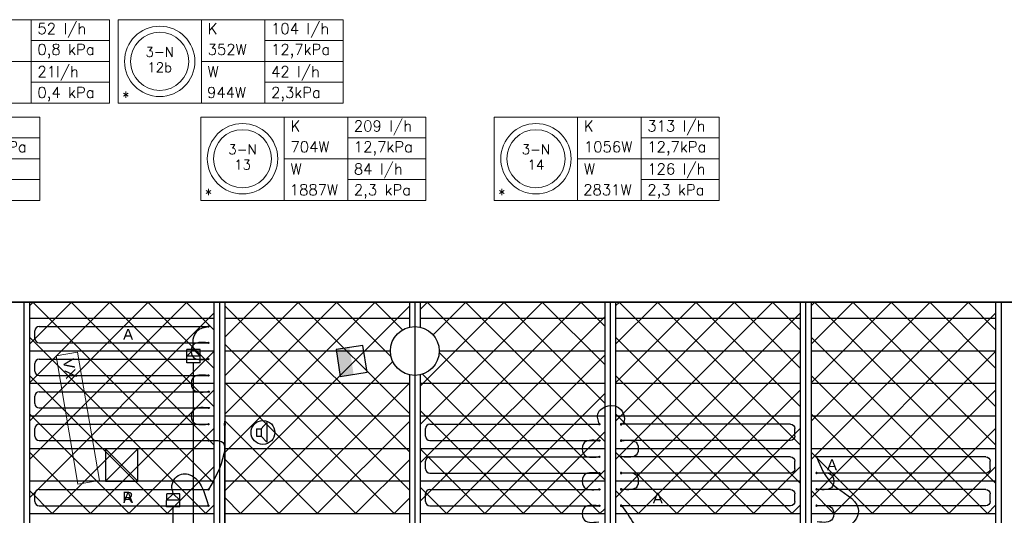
# Model space of a CAD drawing. Extents: x 7383 to 741080, y -570072 to -203000.
# Tile 27 of 32: x 545735 to 554804, y -260412 to -255847. Entities that reach past the tile are written whole.
import ezdxf
from ezdxf.enums import TextEntityAlignment as Align

# ---------------------------------------------------------------- set-up
doc = ezdxf.new("R2010")
doc.units = 0
doc.header["$LTSCALE"] = 25
doc.layers.get('0').update_dxf_attribs({"linetype": 'CONTINUOUS'})
doc.layers.get('DEFPOINTS').update_dxf_attribs({"linetype": 'CONTINUOUS'})
for name, color, linetype in [('000Vermogens2', 7, 'CONTINUOUS'), ('KP-bandraster', 5, 'CONTINUOUS'), ('KP-koppelingen', 6, 'CONTINUOUS'), ('KP-leidingwerk-nieuw', 3, 'CONTINUOUS'), ('KP-Lucht aanvoer', 6, 'CONTINUOUS'), ('KP-lucht centreline', 2, 'CONTINUOUS'), ('KP-maatvoering', 7, 'CONTINUOUS'), ('KP-Melders', 3, 'CONTINUOUS'), ('KP-Oppervlak', 3, 'CONTINUOUS'), ('KP-panelen', 1, 'CONTINUOUS'), ('KP-registers', 4, 'CONTINUOUS'), ('KP-slangen', 7, 'CONTINUOUS'), ('KP-tekst', 7, 'CONTINUOUS'), ('Thermostaat', 160, 'CONTINUOUS')]:
    doc.layers.add(name, color=color, linetype=linetype)
doc.layers.add('KP-Aluminium', color=8, linetype='CONTINUOUS', lineweight=18)
doc.layers.add('KP-Verlichting', color=2, linetype='CONTINUOUS', lineweight=18)
doc.styles.add('arial', font='ARIAL.TTF')
doc.styles.add('BURO-018', font='ISO96.shx', dxfattribs={"height": 90})
doc.styles.add('VERWOL-1', font='ROMANS.SHX')
doc.dimstyles.new('MARTIN', dxfattribs={"dimscale": 0, "dimtxt": 50, "dimasz": 75, "dimexe": 4, "dimexo": 4, "dimgap": 20, "dimtad": 1, "dimdec": 0, "dimrnd": 0.01, "dimzin": 1, "dimdsep": 46, "dimtxsty": 'VERWOL-1', "dimcen": -25, "dimdle": 1, "dimclrd": 7, "dimclre": 2, "dimclrt": 7, "dimadec": 0, "dimazin": 0, "dimtfac": 1, "dimtdec": 0, "dimtix": 1, "dimtofl": 0, "dimtmove": 0, "dimatfit": 3, "dimldrblk": 'OBLIQUE', "dimfxl": 0, "dimtvp": 33.333333, "dimtolj": 1, "dimtzin": 1, "dimarcsym": 0})
pattern_1 = [(45, (353443.74, -21393.04), (-176.7767, 176.7767), []), (135, (353443.74, -21393.04), (-176.7767, -176.7767), [])]

# ---------------------------------------------------------------- blocks, each defined once
blk = doc.blocks.new('Register A')
at = {"layer": 'KP-registers', "linetype": 'Continuous'}
for p, q in [((50, 115), (50, 185)), ((90, 225), (1644, 225)), ((90, 75), (1644, 75))]:
    blk.add_line(p, q, dxfattribs=at)
for centre in [(1650, 225), (1650, 75)]:
    blk.add_circle(centre, 6, dxfattribs=at)
for centre, start, end in [((90, 185), 90, 180), ((90, 115), 180, 270)]:
    blk.add_arc(centre, 40, start, end, dxfattribs=at)
blk = doc.blocks.new('*D1582')
at = {"layer": 'DEFPOINTS', "color": 0, "linetype": 'Continuous', "transparency": 16777216}
for p in [(547234.2, -259508.2), (547623.9, -259508.2), (547234.2, -263001.1)]:
    blk.add_point(p, dxfattribs=at)
at = {"layer": 'KP-maatvoering', "color": 7, "linetype": 'Continuous', "lineweight": -2, "transparency": 16777216}
blk.add_line((547623.9, -262926.1), (547623.9, -259583.2), dxfattribs=at)
at = {"layer": 'KP-maatvoering', "color": 7, "linetype": 'Continuous', "transparency": 16777216}
for points in [[(547611.4, -259583.2), (547636.4, -259583.2), (547623.9, -259508.2)], [(547611.4, -262926.1), (547636.4, -262926.1), (547623.9, -263001.1)]]:
    blk.add_solid(points, dxfattribs=at)
at = {"layer": 'KP-maatvoering', "color": 7, "linetype": 'Continuous', "transparency": 16777216, "insert": (547528.9, -261254.7), "char_height": 150, "attachment_point": 5, "rotation": 90, "style": 'VERWOL-1'}
blk.add_mtext('\\A1;3493', dxfattribs=at)
blk = doc.blocks.new('_OBLIQUE')
at = {"color": 0, "linetype": 'ByBlock'}
blk.add_line((-0.5, -0.5), (0.5, 0.5), dxfattribs=at)
blk = doc.blocks.new('SW30485012')
at = {"color": 0, "linetype": 'Continuous'}
for p, q in [((-2.5, 2.5), (-2.5, -2.5)), ((2.5, 2.5), (-2.5, 2.5)), ((2.5, -2.5), (2.5, 2.5)), ((-2.5, -2.5), (2.5, -2.5))]:
    blk.add_line(p, q, dxfattribs=at)
blk.add_solid([(-2.5, 0), (2.5, 0), (-2.5, -2.5), (2.5, -2.5)], dxfattribs=at)
at = {"color": 0, "linetype": 'Continuous', "style": 'BURO-018', "flags": 1}
blk.add_attdef('W_ID', (0, 0), '', height=1.8, dxfattribs=at)

msp = doc.modelspace()

# ---------------------------------------------------------------- hatches: boundary and pattern name
at = {"layer": 'KP-Aluminium', "linetype": 'Continuous'}
h = msp.add_hatch(dxfattribs=at)
h.set_pattern_fill('ANSI37', color=256, scale=2000)
h.set_pattern_definition([(45, (348043.74, -21393.04), (-176.7767, 176.7767), []), (135, (348043.74, -21393.04), (-176.7767, -176.7767), [])])
h.paths.add_polyline_path([(547523.9, -258448.8), (545823.9, -258448.8), (545823.9, -258598.8), (547523.9, -258598.8)])
h.paths.add_polyline_path([(547523.9, -258598.8), (545823.9, -258598.8), (545823.9, -258898.8), (547523.9, -258898.8)])
h.paths.add_polyline_path([(547523.9, -258898.8), (545823.9, -258898.8), (545823.9, -259198.8), (547523.9, -259198.8)])
h.paths.add_polyline_path([(547523.9, -259198.8), (545823.9, -259198.8), (545823.9, -259498.8), (547523.9, -259498.8)])
h.paths.add_polyline_path([(547523.9, -259498.8), (545823.9, -259498.8), (545823.9, -259798.8), (547523.9, -259798.8)])
h.paths.add_polyline_path([(547523.9, -259798.8), (545823.9, -259798.8), (545823.9, -260098.8), (547523.9, -260098.8)])
h.paths.add_polyline_path([(547523.9, -260098.8), (545823.9, -260098.8), (545823.9, -260398.8), (547523.9, -260398.8)])
h = msp.add_hatch(dxfattribs=at)
h.set_pattern_fill('ANSI37', color=256, scale=2000)
h.set_pattern_definition([(45, (346243.74, -21393.04), (-176.7767, 176.7767), []), (135, (346243.74, -21393.04), (-176.7767, -176.7767), [])])
h.paths.add_polyline_path([(549323.9, -258448.8), (547623.9, -258448.8), (547623.9, -258598.8), (549323.9, -258598.8)])
h.paths.add_polyline_path([(549323.9, -258679.4), (549323.9, -258598.8), (547623.9, -258598.8), (547623.9, -258898.8), (549148.9, -258898.8, -0.350001)])
h.paths.add_polyline_path([(549148.9, -258898.8), (547623.9, -258898.8), (547623.9, -259198.8), (549323.9, -259198.8), (549323.9, -259118.1, -0.350001)])
h.paths.add_polyline_path([(549323.9, -259198.8), (547623.9, -259198.8), (547623.9, -259498.8), (549323.9, -259498.8)])
h.paths.add_polyline_path([(549323.9, -259498.8), (547623.9, -259498.8), (547623.9, -259798.8), (549323.9, -259798.8)])
h.paths.add_polyline_path([(549323.9, -259798.8), (547623.9, -259798.8), (547623.9, -260098.8), (549323.9, -260098.8)])
h.paths.add_polyline_path([(549323.9, -260098.8), (547623.9, -260098.8), (547623.9, -260398.8), (549323.9, -260398.8)])
h = msp.add_hatch(dxfattribs=at)
h.set_pattern_fill('ANSI37', color=256, scale=2000)
h.set_pattern_definition(pattern_1)
h.paths.add_polyline_path([(551123.9, -258448.8), (549423.9, -258448.8), (549423.9, -258598.8), (551123.9, -258598.8)])
h.paths.add_polyline_path([(551123.9, -258598.8), (549423.9, -258598.8), (549423.9, -258679.4, -0.350001), (549598.9, -258898.8), (551123.9, -258898.8)])
h.paths.add_polyline_path([(551123.9, -258898.8), (549598.9, -258898.8, -0.350001), (549423.9, -259118.1), (549423.9, -259198.8), (551123.9, -259198.8)])
h.paths.add_polyline_path([(551123.9, -259198.8), (549423.9, -259198.8), (549423.9, -259498.8), (551123.9, -259498.8)])
h.paths.add_polyline_path([(551123.9, -259498.8), (549423.9, -259498.8), (549423.9, -259798.8), (551123.9, -259798.8)])
h.paths.add_polyline_path([(551123.9, -259798.8), (549423.9, -259798.8), (549423.9, -260098.8), (551123.9, -260098.8)])
h.paths.add_polyline_path([(551123.9, -260098.8), (549423.9, -260098.8), (549423.9, -260398.8), (551123.9, -260398.8)])
h = msp.add_hatch(dxfattribs=at)
h.set_pattern_fill('ANSI37', color=256, scale=2000)
h.set_pattern_definition(pattern_1)
h.paths.add_polyline_path([(552923.9, -258448.8), (551223.9, -258448.8), (551223.9, -258598.8), (552923.9, -258598.8)])
h.paths.add_polyline_path([(552923.9, -258598.8), (551223.9, -258598.8), (551223.9, -258898.8), (552923.9, -258898.8)])
h.paths.add_polyline_path([(552923.9, -258898.8), (551223.9, -258898.8), (551223.9, -259198.8), (552923.9, -259198.8)])
h.paths.add_polyline_path([(552923.9, -259198.8), (551223.9, -259198.8), (551223.9, -259498.8), (552923.9, -259498.8)])
h.paths.add_polyline_path([(552923.9, -259498.8), (551223.9, -259498.8), (551223.9, -259798.8), (552923.9, -259798.8)])
h.paths.add_polyline_path([(552923.9, -259798.8), (551223.9, -259798.8), (551223.9, -260098.8), (552923.9, -260098.8)])
h.paths.add_polyline_path([(552923.9, -260098.8), (551223.9, -260098.8), (551223.9, -260398.8), (552923.9, -260398.8)])
h = msp.add_hatch(dxfattribs=at)
h.set_pattern_fill('ANSI37', color=256, scale=2000)
h.set_pattern_definition([(45, (355243.74, -21393.04), (-176.7767, 176.7767), []), (135, (355243.74, -21393.04), (-176.7767, -176.7767), [])])
h.paths.add_polyline_path([(554723.9, -258448.8), (553023.9, -258448.8), (553023.9, -258598.8), (554723.9, -258598.8)])
h.paths.add_polyline_path([(554723.9, -258598.8), (553023.9, -258598.8), (553023.9, -258898.8), (554723.9, -258898.8)])
h.paths.add_polyline_path([(554723.9, -258898.8), (553023.9, -258898.8), (553023.9, -259198.8), (554723.9, -259198.8)])
h.paths.add_polyline_path([(554723.9, -259198.8), (553023.9, -259198.8), (553023.9, -259498.8), (554723.9, -259498.8)])
h.paths.add_polyline_path([(554723.9, -259498.8), (553023.9, -259498.8), (553023.9, -259798.8), (554723.9, -259798.8)])
h.paths.add_polyline_path([(554723.9, -259798.8), (553023.9, -259798.8), (553023.9, -260098.8), (554723.9, -260098.8)])
h.paths.add_polyline_path([(554723.9, -260098.8), (553023.9, -260098.8), (553023.9, -260398.8), (554723.9, -260398.8)])

# ---------------------------------------------------------------- linework, layer by layer
at = {"layer": '000Vermogens2', "linetype": 'Continuous', "lineweight": 0}
for p, q in [((544488.8, -255846.8), (546561.7, -255846.8)), ((545842, -256230.7), (545842, -255846.8)), ((546561.7, -255846.8), (546561.7, -256614.6)), ((546640.6, -255846.8), (546640.6, -256614.6)), ((546640.6, -255846.8), (548713.5, -255846.8)), ((547408.5, -255846.8), (547408.5, -256614.6)), ((547993.7, -256230.7), (547993.7, -255846.8)), ((548713.5, -255846.8), (548713.5, -256614.6)), ((545842, -256038.7), (546561.7, -256038.7)), ((547993.7, -256038.7), (548713.5, -256038.7)), ((545256.7, -256230.7), (546561.7, -256230.7)), ((545842, -256230.7), (545842, -256614.6)), ((547408.5, -256230.7), (548713.5, -256230.7)), ((547993.7, -256230.7), (547993.7, -256614.6)), ((545842, -256422.6), (546561.7, -256422.6)), ((547993.7, -256422.6), (548713.5, -256422.6)), ((544488.8, -256614.6), (546561.7, -256614.6)), ((546640.6, -256614.6), (548713.5, -256614.6)), ((543846.4, -256743.7), (545919.3, -256743.7)), ((545919.3, -256743.7), (545919.3, -257511.5)), ((547403.3, -256743.7), (547403.3, -257511.5)), ((547403.3, -256743.7), (549476.2, -256743.7)), ((548171.2, -256743.7), (548171.2, -257511.5)), ((548756.5, -257127.6), (548756.5, -256743.7)), ((549476.2, -256743.7), (549476.2, -257511.5)), ((550105.8, -256743.7), (550105.8, -257511.5)), ((550105.8, -256743.7), (552178.7, -256743.7)), ((550873.7, -256743.7), (550873.7, -257511.5)), ((551459, -257127.6), (551459, -256743.7)), ((552178.7, -256743.7), (552178.7, -257511.5)), ((545199.5, -256935.6), (545919.3, -256935.6)), ((548756.5, -256935.6), (549476.2, -256935.6)), ((551459, -256935.6), (552178.7, -256935.6)), ((544614.3, -257127.6), (545919.3, -257127.6)), ((548171.2, -257127.6), (549476.2, -257127.6)), ((548756.5, -257127.6), (548756.5, -257511.5)), ((550873.7, -257127.6), (552178.7, -257127.6)), ((551459, -257127.6), (551459, -257511.5)), ((545199.5, -257319.6), (545919.3, -257319.6)), ((548756.5, -257319.6), (549476.2, -257319.6)), ((551459, -257319.6), (552178.7, -257319.6)), ((543846.4, -257511.5), (545919.3, -257511.5)), ((547403.3, -257511.5), (549476.2, -257511.5)), ((550105.8, -257511.5), (552178.7, -257511.5))]:
    msp.add_line(p, q, dxfattribs=at)
for centre, radius in [((547024.5, -256230.7), 324.2), ((547024.5, -256230.7), 267.6), ((547787.3, -257127.6), 324.2), ((550489.8, -257127.6), 324.2), ((547787.3, -257127.6), 267.6), ((550489.8, -257127.6), 267.6)]:
    msp.add_circle(centre, radius, dxfattribs=at)
at = {"layer": 'KP-bandraster', "linetype": 'Continuous'}
for p, q in [((545823.9, -258448.8), (545823.9, -265948.8)), ((547523.9, -258448.8), (547523.9, -265948.8)), ((547623.9, -258448.8), (547623.9, -265948.8)), ((549323.9, -258448.8), (549323.9, -258679.4)), ((549423.9, -258448.8), (549423.9, -258679.4)), ((551123.9, -258448.8), (551123.9, -265948.8)), ((551223.9, -258448.8), (551223.9, -265948.8)), ((552923.9, -258448.8), (552923.9, -265948.8)), ((553023.9, -258448.8), (553023.9, -265948.8)), ((554723.9, -258448.8), (554723.9, -265948.8)), ((549323.9, -259118.1), (549323.9, -265948.8)), ((549423.9, -259118.1), (549423.9, -265948.8))]:
    msp.add_line(p, q, dxfattribs=at)
msp.add_circle((549373.9, -258898.8), 225, dxfattribs=at)
at = {"layer": 'KP-koppelingen', "linetype": 'Continuous'}
for p, q in [((547275.7, -259006.5), (547275.8, -258884.8)), ((547275.7, -258945.7), (547336.6, -258884.9)), ((547397.4, -258885), (547275.8, -258884.8)), ((547336.6, -258884.9), (547397.4, -258945.8)), ((547397.3, -259006.6), (547397.4, -258885)), ((547397.4, -258945.8), (547275.7, -258945.7)), ((547397.3, -259006.6), (547275.7, -259006.5)), ((547088.5, -260334.7), (547088.6, -260213.1)), ((547088.5, -260273.9), (547149.4, -260213.1)), ((547210.2, -260213.2), (547088.6, -260213.1)), ((547149.4, -260213.1), (547210.2, -260274)), ((547210.1, -260334.8), (547210.2, -260213.2)), ((547210.2, -260274), (547088.5, -260273.9)), ((547210.1, -260334.8), (547088.5, -260334.7))]:
    msp.add_line(p, q, dxfattribs=at)
at = {"layer": 'KP-leidingwerk-nieuw', "linetype": 'Continuous'}
for p, q in [((547336.5, -263001.1), (547336.5, -259006.5)), ((547149.3, -263188.3), (547149.3, -260334.8))]:
    msp.add_line(p, q, dxfattribs=at)
at = {"layer": 'KP-Lucht aanvoer', "linetype": 'Continuous'}
for p, q in [((546523.8, -259798.8), (546523.7, -260098.8)), ((546523.7, -260098.8), (546823.5, -259798.8)), ((546823.5, -259798.8), (546523.8, -259798.8)), ((546523.8, -259798.8), (546823.7, -260098.8)), ((546823.7, -260098.8), (546823.5, -259798.8)), ((546523.7, -260098.8), (546823.7, -260098.8))]:
    msp.add_line(p, q, dxfattribs=at)
at = {"layer": 'KP-lucht centreline', "linetype": 'Continuous'}
for p, q in [((545773.9, -258448.8), (545773.9, -265948.8)), ((547573.9, -258448.8), (547573.9, -265948.8)), ((549373.9, -258448.8), (549373.9, -265948.8)), ((549373.9, -258448.8), (549373.9, -265948.8)), ((551173.9, -258448.8), (551173.9, -265948.8)), ((552973.9, -258448.8), (552973.9, -265948.8)), ((554773.9, -258448.8), (554773.9, -265948.8))]:
    msp.add_line(p, q, dxfattribs=at)
at = {"layer": 'KP-Melders', "linetype": 'Continuous'}
for p, q in [((547915.4, -259614.3), (547958.5, -259614.3)), ((547915.4, -259614.3), (547915.4, -259684.3)), ((547958.5, -259614.3), (548010.5, -259559)), ((547958.5, -259614.3), (547958.5, -259684.3)), ((548010.5, -259559), (548010.5, -259739.7)), ((547915.4, -259684.3), (547958.5, -259684.3)), ((547915.4, -259684.3), (547958.5, -259684.3)), ((547958.5, -259684.3), (548010.5, -259739.7))]:
    msp.add_line(p, q, dxfattribs=at)
msp.add_circle((547975.3, -259648.8), 110, dxfattribs=at)
at = {"layer": 'KP-Oppervlak', "linetype": 'Continuous'}
for p, q in [((575023.9, -258448.8), (505723.9, -258448.8)), ((505723.9, -258448.8), (575023.9, -258448.8))]:
    msp.add_line(p, q, dxfattribs=at)
at = {"layer": 'KP-panelen', "linetype": 'Continuous'}
for p, q in [((547523.9, -258598.8), (545823.9, -258598.8)), ((549323.9, -258598.8), (547623.9, -258598.8)), ((551123.9, -258598.8), (549423.9, -258598.8)), ((552923.9, -258598.8), (551223.9, -258598.8)), ((554723.9, -258598.8), (553023.9, -258598.8)), ((545823.9, -258898.8), (547523.9, -258898.8)), ((547623.9, -258898.8), (549148.9, -258898.8)), ((549598.9, -258898.8), (551123.9, -258898.8)), ((551223.9, -258898.8), (552923.9, -258898.8)), ((553023.9, -258898.8), (554723.9, -258898.8)), ((547523.9, -259198.8), (545823.9, -259198.8)), ((549323.9, -259198.8), (547623.9, -259198.8)), ((551123.9, -259198.8), (549423.9, -259198.8)), ((552923.9, -259198.8), (551223.9, -259198.8)), ((554723.9, -259198.8), (553023.9, -259198.8)), ((547523.9, -259498.8), (545823.9, -259498.8)), ((549323.9, -259498.8), (547623.9, -259498.8)), ((551123.9, -259498.8), (549423.9, -259498.8)), ((552923.9, -259498.8), (551223.9, -259498.8)), ((554723.9, -259498.8), (553023.9, -259498.8)), ((547523.9, -259798.8), (545823.9, -259798.8)), ((549323.9, -259798.8), (547623.9, -259798.8)), ((551123.9, -259798.8), (549423.9, -259798.8)), ((552923.9, -259798.8), (551223.9, -259798.8)), ((554723.9, -259798.8), (553023.9, -259798.8)), ((547523.9, -260098.8), (545823.9, -260098.8)), ((549323.9, -260098.8), (547623.9, -260098.8)), ((551123.9, -260098.8), (549423.9, -260098.8)), ((552923.9, -260098.8), (551223.9, -260098.8)), ((554723.9, -260098.8), (553023.9, -260098.8)), ((547523.9, -260398.8), (545823.9, -260398.8)), ((549323.9, -260398.8), (547623.9, -260398.8)), ((551123.9, -260398.8), (549423.9, -260398.8)), ((552923.9, -260398.8), (551223.9, -260398.8)), ((554723.9, -260398.8), (553023.9, -260398.8))]:
    msp.add_line(p, q, dxfattribs=at)
at = {"layer": 'KP-slangen', "linetype": 'Continuous'}
for points in [[(547336.6, -258884.9), (547333.9, -258791.2), (547373.9, -258710.4), (547475.2, -258674.5)], [(547467.9, -258823.8), (547326.2, -258852.7), (547326.2, -258945.4), (547467.9, -258973.8)], [(547467.9, -259123.8), (547326.2, -259152.7), (547326.2, -259245.4), (547467.9, -259273.8)], [(547467.9, -259423.8), (547326.2, -259452.7), (547326.2, -259545.4), (547467.9, -259573.8)], [(551073.9, -259573.8), (551062.3, -259470.3), (551274.3, -259439.6), (551273.9, -259573.8), (551271.1, -259573.8)], [(547473.9, -259723.8), (547615.6, -259752.7), (547615.6, -259845.4), (547473.9, -260173.8)], [(551067.9, -259723.8), (550926.2, -259752.7), (550926.2, -259845.4), (551067.9, -259873.8)], [(551279.9, -259723.8), (551421.6, -259752.7), (551421.6, -259845.4), (551279.9, -259873.8)], [(553073.9, -259873.8), (553228.7, -260132.5), (553457.1, -260350.4), (553442.6, -260439.6), (553362, -260569.4), (553365.8, -260580.7)], [(547149.4, -260213.1), (547137.6, -260136.4), (547225.3, -260032.2), (547286.9, -260034.5), (547474, -260325.8)], [(551067.9, -260023.8), (550926.2, -260052.7), (550926.2, -260145.4), (551067.9, -260173.8)], [(551279.9, -260023.8), (551421.6, -260052.7), (551421.6, -260145.4), (551279.9, -260173.8)], [(553079.9, -260023.8), (553221.6, -260052.7), (553221.6, -260145.4), (553079.9, -260173.8)], [(551067.9, -260323.8), (550926.2, -260352.7), (550926.2, -260445.4), (551067.9, -260473.8)], [(551279.9, -260323.8), (551481.3, -260677.4), (551512.4, -260828.3), (551501.3, -261039.3), (551503.5, -261088.1)], [(553079.9, -260323.8), (553221.6, -260352.7), (553221.6, -260445.4), (553079.9, -260473.8)]]:
    msp.add_spline(points, degree=3, dxfattribs=at)
at = {"layer": 'KP-Verlichting', "linetype": 'Continuous'}
for p, q in [((546266.5, -258910.2), (546069.4, -258943.9)), ((546069.4, -258943.9), (546271.6, -260126.7)), ((546266.5, -258910.2), (546468.7, -260093)), ((546468.7, -260093), (546271.6, -260126.7))]:
    msp.add_line(p, q, dxfattribs=at)

# ---------------------------------------------------------------- block references
at = {"layer": 'KP-registers', "linetype": 'Continuous'}
for p in [(545823.9, -258898.8), (545823.9, -259198.8), (545825.6, -259498.8), (545823.9, -259798.8), (549423.9, -259798.8), (549423.9, -260098.8), (545823.9, -260398.8), (549423.9, -260398.8)]:
    msp.add_blockref('Register A', p, dxfattribs=at)
at = {"layer": 'KP-registers', "linetype": 'Continuous', "xscale": -1}
for p in [(552923.9, -259798.8), (552923.9, -260098.8), (554723.9, -260098.8), (552923.9, -260398.8), (554723.9, -260398.8)]:
    msp.add_blockref('Register A', p, dxfattribs=at)
at = {"layer": 'Thermostaat', "xscale": 50.00000000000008, "yscale": 50.00000000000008, "zscale": 50.00000000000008, "rotation": 278.9781913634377}
msp.add_blockref('SW30485012', (548791.3, -258990.2), dxfattribs=at)

# ---------------------------------------------------------------- texts
at = {"layer": '000Vermogens2', "linetype": 'Continuous', "lineweight": 0, "style": 'VERWOL-1'}
for s, p in [('52 l/h', (545898.2, -255978.8)), ('K', (547466.2, -255978.8)), ('104 l/h', (548050, -255978.8)), ('0,8 kPa', (545898.2, -256170.8)), ('352W', (547466.2, -256170.8)), ('12,7kPa', (548050, -256170.8)), ('21l/h', (545898.2, -256375.1)), ('W', (547466.2, -256375.1)), ('42 l/h', (548050, -256375.1)), ('0,4 kPa', (545898.2, -256567.1)), ('2,3kPa', (548050, -256567.1)), ('*', (546677.5, -256608.3)), ('944W', (547460.1, -256567.1)), ('K', (548229, -256875.7)), ('209 l/h', (548812.7, -256875.7)), ('K', (550931.5, -256875.7)), ('313 l/h', (551515.2, -256875.7)), ('12,7kPa', (545255.8, -257067.7)), ('704W', (548229, -257067.7)), ('12,7kPa', (548812.7, -257067.7)), ('1056W', (550931.5, -257067.7)), ('12,7kPa', (551515.2, -257067.7)), ('W', (548229, -257272.1)), ('84 l/h', (548812.7, -257272.1)), ('W', (550931.5, -257272.1)), ('126 l/h', (551515.2, -257272.1)), ('1887W', (548222.9, -257464)), ('2,3 kPa', (548812.7, -257464)), ('2831W', (550925.4, -257464)), ('2,3 kPa', (551515.2, -257464)), ('*', (547440.3, -257505.2)), ('*', (550142.7, -257505.2))]:
    msp.add_text(s, height=100, dxfattribs=at).set_placement(p)
for s, p in [('3-N', (547024.5, -256144.1)), ('12b', (547024.5, -256285.8)), ('3-N', (547787.3, -257041)), ('3-N', (550489.8, -257041)), ('13', (547787.3, -257182.7)), ('14', (550489.8, -257182.7))]:
    msp.add_text(s, height=90, dxfattribs=at).set_placement(p, align=Align.MIDDLE_CENTER)
at = {"layer": 'KP-tekst', "linetype": 'Continuous', "char_height": 100, "attachment_point": 5, "style": 'arial'}
for s, insert in [('\\A1;A', (546733.3, -258745.8)), ('\\A1;A', (553216.3, -259947.3)), ('\\A1;A', (546733.3, -260250.1)), ('\\A1;R', (546731, -260245.8)), ('\\A1;A', (551611.9, -260253.2))]:
    msp.add_mtext(s, dxfattribs=dict(at, insert=insert))
at = {"layer": 'KP-Verlichting', "linetype": 'Continuous', "insert": (546196.3, -259062.8), "char_height": 100, "attachment_point": 5, "rotation": 279.70226, "style": 'arial'}
msp.add_mtext('\\A1;VX', dxfattribs=at)

# ---------------------------------------------------------------- dimensions: what is measured, and where the dimension line sits
at = {"layer": 'KP-maatvoering', "linetype": 'Continuous'}
dim = msp.add_linear_dim(base=(547623.9, -259508.2), p1=(547234.2, -263001.1), p2=(547234.2, -259508.2), angle=90, dimstyle='MARTIN', override={"dimscale": 1, "dimtxt": 150, "dimse1": 1, "dimse2": 1}, dxfattribs=at)
dim.commit()
dim.dimension.update_dxf_attribs({"geometry": '*D1582', "text_midpoint": (547528.9, -261254.7)})

doc.saveas('drawing.dxf')
